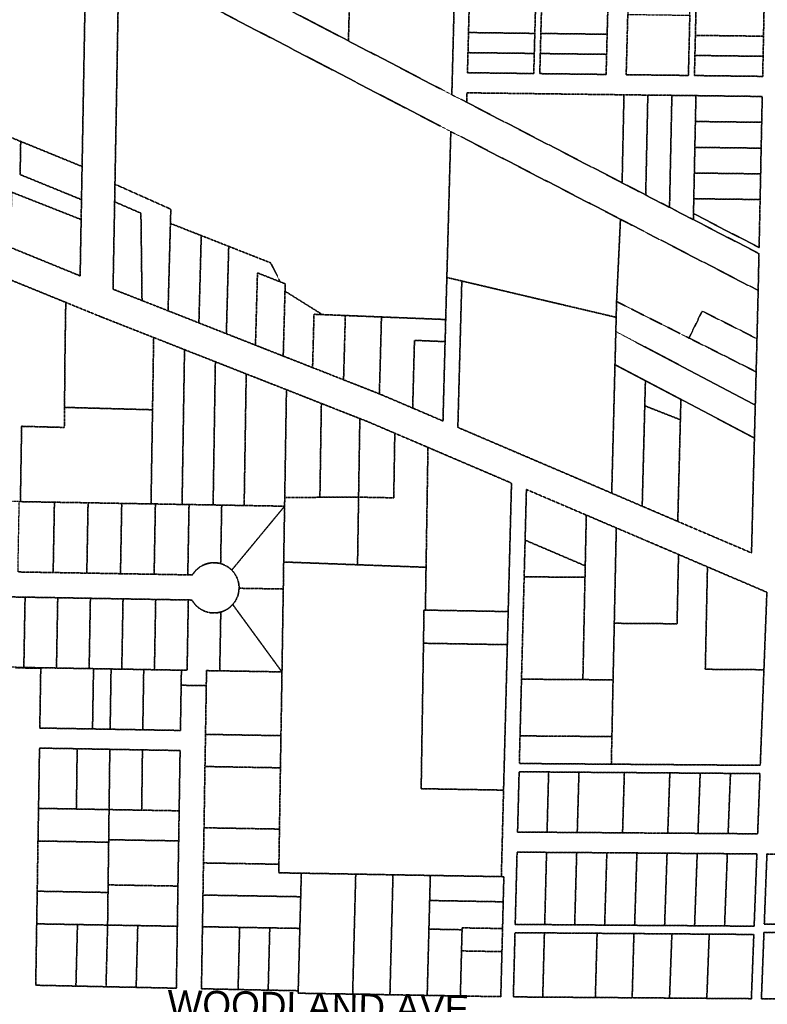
# Model space of a CAD drawing. Header units: feet. Extents: x 0 to 1411532, y 4 to 648360.
# Tile 32 of 69: x 1388061 to 1389549, y 445293 to 447254. Entities that reach past the tile are written whole.
import ezdxf
from ezdxf.enums import TextEntityAlignment as Align

# ---------------------------------------------------------------- set-up
doc = ezdxf.new("R2010")
doc.units = ezdxf.units.FT
doc.header["$MEASUREMENT"] = 0
doc.linetypes.add('DASHED2', pattern=[0.375, 0.25, -0.125])
doc.layers.add('MOT-PHASE 2', color=5, linetype='Continuous')
doc.layers.add('vanwert_121013_d_joined', color=247, linetype='DASHED2')
doc.styles.add('Slanted-Normal', font='font31.shx', dxfattribs={"height": 0.14})

msp = doc.modelspace()

# ---------------------------------------------------------------- linework, layer by layer
at = {"layer": 'vanwert_121013_d_joined'}
for points in [[(1388546.2, 447895.2), (1388621.2, 447894.1), (1388941.3, 447889.6), (1388931.5, 447515.3), (1388920.8, 447104.5), (1388888.6, 447121.1), (1388715, 447211.6), (1388723, 447516.6), (1388611.5, 447517.3), (1388447.8, 447518.3), (1388260.8, 447519.5), (1388267.6, 447899.1), (1388546.2, 447895.2)], [(1387798.3, 447119.3), (1387807.1, 447610.3), (1387999.8, 447509.9), (1388192.8, 447409.3), (1388184.8, 446961.5), (1388062.6, 447011.4), (1387991.4, 447040.4), (1387798.3, 447119.3)], [(1388447.8, 447518.3), (1388611.5, 447517.3), (1388723, 447516.6), (1388715, 447211.6), (1388605.1, 447268.9), (1388443.5, 447353.1), (1388447.8, 447518.3)], [(1388961.3, 447508.1), (1388960.3, 447468.1), (1388959.2, 447428.1), (1388958.2, 447388.1), (1388957.1, 447348.1), (1388956.1, 447308.2), (1388955.1, 447268.2), (1388954, 447228.2), (1388953, 447188.2), (1388951.9, 447148.2), (1389083.9, 447146.6), (1389085, 447186.6), (1389086, 447226.5), (1389087.1, 447266.5), (1389088.1, 447306.5), (1389089.2, 447346.5), (1389090.2, 447386.5), (1389091.2, 447426.5), (1389092.3, 447466.5), (1389093.3, 447506.5), (1388961.3, 447508.1)], [(1389095.9, 447146.4), (1389227.9, 447144.8), (1389229, 447184.8), (1389230, 447224.8), (1389231.1, 447264.7), (1389232.1, 447304.7), (1389233.2, 447344.7), (1389234.2, 447384.7), (1389235.2, 447424.7), (1389236.3, 447464.7), (1389237.3, 447504.7), (1389105.3, 447506.3), (1389104.3, 447466.3), (1389103.2, 447426.3), (1389102.2, 447386.4), (1389101.2, 447346.4), (1389100.1, 447306.4), (1389099.1, 447266.4), (1389098, 447226.4), (1389097, 447186.4), (1389095.9, 447146.4)], [(1389267.9, 447144.3), (1389391.8, 447142.8), (1389392.7, 447182.7), (1389393.7, 447222.7), (1389394.6, 447262.7), (1389395.5, 447302.7), (1389396.5, 447342.7), (1389397.4, 447382.7), (1389398.4, 447422.7), (1389399.3, 447462.7), (1389400.3, 447502.7), (1389277.3, 447504.2), (1389276.3, 447464.2), (1389275.2, 447424.2), (1389274.2, 447384.2), (1389273.2, 447344.2), (1389272.1, 447304.2), (1389271.1, 447264.3), (1389270, 447224.3), (1389269, 447184.3), (1389267.9, 447144.3)], [(1389403.8, 447142.6), (1389539.6, 447140.9), (1389540.5, 447180.9), (1389541.3, 447220.9), (1389542.1, 447260.9), (1389543, 447300.9), (1389543.8, 447340.9), (1389544.7, 447380.9), (1389545.5, 447420.9), (1389546.3, 447460.9), (1389547.2, 447500.9), (1389412.3, 447502.5), (1389411.3, 447462.5), (1389410.4, 447422.5), (1389409.4, 447382.6), (1389408.5, 447342.6), (1389407.5, 447302.6), (1389406.6, 447262.6), (1389405.7, 447222.6), (1389404.7, 447182.6), (1389403.8, 447142.6)], [(1388908.6, 446656.8), (1388780.7, 446661.9), (1388708.8, 446664.8), (1388663.2, 446666.6), (1388588.7, 446713.2), (1388589.1, 446728), (1388579.3, 446731.8), (1388560.3, 446769.6), (1388476.7, 446802.5), (1388422, 446824), (1388360.6, 446848.1), (1388361.4, 446876.5), (1388250.2, 446926.2), (1388252.4, 447048.5), (1388256.3, 447268), (1388257.3, 447324), (1388258.2, 447375.2), (1388601.8, 447196.2), (1388858.3, 447062.5), (1388918.8, 447031.2), (1388910.9, 446740.5), (1388908.6, 446656.8)], [(1388956.1, 447308.2), (1389088.1, 447306.5), (1389087.1, 447266.5), (1389086, 447226.5), (1388954, 447228.2), (1388955.1, 447268.2), (1388956.1, 447308.2)], [(1389100.1, 447306.4), (1389232.1, 447304.7), (1389231.1, 447264.7), (1389230, 447224.8), (1389098, 447226.4), (1389099.1, 447266.4), (1389100.1, 447306.4)], [(1389405.7, 447222.6), (1389406.6, 447262.6), (1389407.5, 447302.6), (1389543, 447300.9), (1389542.1, 447260.9), (1389541.3, 447220.9), (1389405.7, 447222.6)], [(1389391.8, 447142.8), (1389267.9, 447144.3), (1389269, 447184.3), (1389270, 447224.3), (1389271.1, 447264.3), (1389394.6, 447262.7), (1389393.7, 447222.7), (1389392.7, 447182.7), (1389391.8, 447142.8)], [(1388954, 447228.2), (1389086, 447226.5), (1389085, 447186.6), (1388953, 447188.2), (1388954, 447228.2)], [(1389098, 447226.4), (1389230, 447224.8), (1389229, 447184.8), (1389097, 447186.4), (1389098, 447226.4)], [(1389404.7, 447182.6), (1389405.7, 447222.6), (1389541.3, 447220.9), (1389540.5, 447180.9), (1389404.7, 447182.6)], [(1388953, 447188.2), (1389085, 447186.6), (1389083.9, 447146.6), (1388951.9, 447148.2), (1388953, 447188.2)], [(1389097, 447186.4), (1389229, 447184.8), (1389227.9, 447144.8), (1389095.9, 447146.4), (1389097, 447186.4)], [(1389404.7, 447182.6), (1389540.5, 447180.9), (1389539.6, 447140.9), (1389403.8, 447142.6), (1389404.7, 447182.6)], [(1388950.4, 447089.2), (1388950.9, 447108.2), (1389263.5, 447104.3), (1389259.8, 446929.1), (1388950.4, 447089.2)], [(1389259.8, 446929.1), (1389263.5, 447104.3), (1389311, 447103.7), (1389306.8, 446904.7), (1389259.8, 446929.1)], [(1389306.8, 446904.7), (1389311, 447103.7), (1389358.9, 447103.2), (1389354.2, 446880.2), (1389306.8, 446904.7)], [(1389354.2, 446880.2), (1389358.9, 447103.2), (1389406.8, 447102.6), (1389405.7, 447051.1), (1389404.6, 446999.6), (1389403.6, 446948.5), (1389402.5, 446897.3), (1389401.9, 446867.7), (1389401.6, 446855.7), (1389354.2, 446880.2)], [(1389538.8, 447100.9), (1389537.7, 447049.5), (1389405.7, 447051.1), (1389406.8, 447102.6), (1389538.8, 447100.9)], [(1388062.6, 447011.4), (1388061.4, 446945.4), (1388183.6, 446895.5), (1388182.9, 446855.9), (1388045.1, 446910.2), (1387989.5, 446932), (1387989.6, 446939.3), (1387990.2, 446971.7), (1387991.4, 447040.4), (1388062.6, 447011.4)], [(1389405.7, 447051.1), (1389537.7, 447049.5), (1389536.6, 446998), (1389404.6, 446999.6), (1389405.7, 447051.1)], [(1389248, 446661.2), (1389094.4, 446697.3), (1388940.7, 446733.5), (1388910.9, 446740.5), (1388918.8, 447031.2), (1388948.4, 447015.9), (1389256.5, 446856.5), (1389251.9, 446757.9), (1389248.8, 446692.6), (1389248, 446661.2)], [(1388062.6, 447011.4), (1388184.8, 446961.5), (1388183.6, 446895.5), (1388061.4, 446945.4), (1388062.6, 447011.4)], [(1389404.6, 446999.6), (1389536.6, 446998), (1389536, 446969.3), (1389535.6, 446946.8), (1389403.6, 446948.5), (1389404.6, 446999.6)], [(1389403.6, 446948.5), (1389535.6, 446946.8), (1389534.5, 446895.7), (1389402.5, 446897.3), (1389403.6, 446948.5)], [(1388304.1, 446694.6), (1388301.9, 446868.5), (1388249.6, 446891.2), (1388250.2, 446926.2), (1388361.4, 446876.5), (1388360.6, 446848.1), (1388359.8, 446818.2), (1388355.9, 446674.2), (1388304.1, 446694.6)], [(1388045.1, 446910.2), (1388182.9, 446855.9), (1388180.9, 446743.7), (1388043.1, 446800), (1388045.1, 446910.2)], [(1389402.5, 446897.3), (1389534.5, 446895.7), (1389533.3, 446837.7), (1389532.5, 446800.1), (1389401.9, 446867.7), (1389402.5, 446897.3)], [(1388304.1, 446694.6), (1388246.4, 446717.2), (1388249.6, 446891.2), (1388301.9, 446868.5), (1388304.1, 446694.6)], [(1388422, 446824), (1388421.2, 446794), (1388417.3, 446650.1), (1388355.9, 446674.2), (1388359.8, 446818.2), (1388360.6, 446848.1), (1388422, 446824)], [(1389528.3, 446618.6), (1389419.2, 446673.6), (1389393, 446619.9), (1389248.8, 446692.6), (1389251.9, 446757.9), (1389256.5, 446856.5), (1389330.9, 446818), (1389413.5, 446775.3), (1389530.7, 446714.6), (1389529, 446648.6), (1389528.3, 446618.6)], [(1388476.7, 446802.5), (1388472, 446628.5), (1388417.3, 446650.1), (1388421.2, 446794), (1388422, 446824), (1388476.7, 446802.5)], [(1387869.1, 446628.9), (1387874, 446804.4), (1387985.1, 446759), (1388068.9, 446724.9), (1388152.3, 446690.9), (1388151.2, 446621.2), (1388150.8, 446593), (1388149.8, 446481.9), (1388149.4, 446441.9), (1388064.4, 446444.2), (1388062, 446294.2), (1388059.7, 446294.2), (1387989.7, 446295.4), (1387919.8, 446296.6), (1387859.8, 446297.6), (1387865.1, 446486.5), (1387868.3, 446600.8), (1387869.1, 446628.9)], [(1388530.2, 446614.5), (1388530, 446605.7), (1388506.9, 446614.8), (1388472, 446628.5), (1388476.7, 446802.5), (1388560.3, 446769.6), (1388579.3, 446731.8), (1388533.9, 446749.7), (1388530.2, 446614.5)], [(1388586, 446613.6), (1388585.2, 446584), (1388530, 446605.7), (1388530.2, 446614.5), (1388533.9, 446749.7), (1388579.3, 446731.8), (1388589.1, 446728), (1388588.7, 446713.2), (1388586, 446613.6)], [(1389248, 446661.2), (1389247.3, 446632.9), (1389247, 446621.2), (1389246.6, 446603.4), (1389245.6, 446566.9), (1389242.5, 446443), (1389239.1, 446311.1), (1388932.8, 446442), (1388937.3, 446608.2), (1388940.7, 446733.5), (1389094.4, 446697.3), (1389248, 446661.2)], [(1388663.2, 446666.6), (1388646.5, 446667.3), (1388645, 446612.7), (1388643.6, 446561.1), (1388585.2, 446584), (1388586, 446613.6), (1388588.7, 446713.2), (1388663.2, 446666.6)], [(1388151.2, 446621.2), (1388152.3, 446690.9), (1388223, 446662), (1388224.5, 446661.4), (1388327.3, 446621), (1388327.2, 446617.6), (1388325, 446477.1), (1388149.8, 446481.9), (1388150.8, 446593), (1388151.2, 446621.2)], [(1389524.9, 446486.7), (1389305, 446602.5), (1389247.3, 446632.9), (1389248, 446661.2), (1389248.8, 446692.6), (1389393, 446619.9), (1389431.5, 446600.6), (1389526.6, 446552.7), (1389524.9, 446486.7)], [(1388645, 446612.7), (1388646.5, 446667.3), (1388663.2, 446666.6), (1388708.8, 446664.8), (1388707.4, 446611.7), (1388705.3, 446536.8), (1388643.6, 446561.1), (1388645, 446612.7)], [(1388779.4, 446610.6), (1388776.6, 446508.8), (1388705.3, 446536.8), (1388707.4, 446611.7), (1388708.8, 446664.8), (1388780.7, 446661.9), (1388779.4, 446610.6)], [(1388846.3, 446609.6), (1388842.9, 446480.5), (1388776.6, 446508.8), (1388779.4, 446610.6), (1388780.7, 446661.9), (1388908.6, 446656.8), (1388907.5, 446612.8), (1388846.5, 446615.3), (1388846.3, 446609.6)], [(1389526.6, 446552.7), (1389431.5, 446600.6), (1389393, 446619.9), (1389419.2, 446673.6), (1389528.3, 446618.6), (1389527.8, 446599.1), (1389526.6, 446552.7)], [(1389246.6, 446603.4), (1389247, 446621.2), (1389247.3, 446632.9), (1389305, 446602.5), (1389524.9, 446486.7), (1389523.2, 446420.7), (1389376.8, 446497.8), (1389306.2, 446535), (1389245.6, 446566.9), (1389246.6, 446603.4)], [(1388325, 446477.1), (1388327.2, 446617.6), (1388327.3, 446621), (1388336.3, 446617.5), (1388388.7, 446596.8), (1388383.8, 446288.6), (1388330.7, 446289.6), (1388322, 446289.7), (1388325, 446477.1)], [(1388846.3, 446609.6), (1388846.5, 446615.3), (1388907.5, 446612.8), (1388907.3, 446608.7), (1388903.2, 446454.7), (1388842.9, 446480.5), (1388846.3, 446609.6)], [(1388383.8, 446288.6), (1388388.7, 446596.8), (1388450.1, 446572.7), (1388445.6, 446287.6), (1388397.7, 446288.4), (1388383.8, 446288.6)], [(1388445.6, 446287.6), (1388450.1, 446572.7), (1388511.5, 446548.5), (1388507.4, 446286.5), (1388462.7, 446287.3), (1388445.6, 446287.6)], [(1389306.2, 446535), (1389304.9, 446485), (1389303.2, 446417.1), (1389299.8, 446285.1), (1389239.1, 446311.1), (1389242.5, 446443), (1389245.6, 446566.9), (1389306.2, 446535)], [(1388587.9, 446285.1), (1388507.4, 446286.5), (1388511.5, 446548.5), (1388591.6, 446517.1), (1388588.2, 446302.5), (1388587.9, 446285.1)], [(1389375.8, 446457.2), (1389304.9, 446485), (1389306.2, 446535), (1389376.8, 446497.8), (1389375.8, 446457.2)], [(1388658.2, 446302.8), (1388588.2, 446302.5), (1388591.6, 446517.1), (1388661.1, 446489.7), (1388658.2, 446302.8)], [(1388658.2, 446302.8), (1388661.1, 446489.7), (1388737.7, 446459.6), (1388735.2, 446303.1), (1388658.2, 446302.8)], [(1389375.8, 446457.2), (1389370.6, 446254.8), (1389299.8, 446285.1), (1389303.2, 446417.1), (1389304.9, 446485), (1389375.8, 446457.2)], [(1389523.2, 446420.7), (1389517.4, 446192.1), (1389370.6, 446254.8), (1389375.8, 446457.2), (1389376.8, 446497.8), (1389523.2, 446420.7)], [(1388062, 446294.2), (1388064.4, 446444.2), (1388149.4, 446441.9), (1388149.8, 446481.9), (1388325, 446477.1), (1388322, 446289.7), (1388263.7, 446290.7), (1388196.7, 446291.9), (1388129.7, 446293), (1388062, 446294.2)], [(1388807.3, 446430.4), (1388805.2, 446301.8), (1388735.2, 446303.1), (1388737.7, 446459.6), (1388753.8, 446453.3), (1388807.3, 446430.4)], [(1388735.2, 446303.1), (1388805.2, 446301.8), (1388807.3, 446430.4), (1388870.6, 446403.4), (1388873.3, 446402.2), (1388869.5, 446163.5), (1388866.8, 446163.6), (1388733.1, 446168.5), (1388735.2, 446303.1)], [(1389033, 446075.3), (1388868.2, 446078.2), (1388869.5, 446163.5), (1388873.3, 446402.2), (1389039.6, 446331.1), (1389033, 446075.3)], [(1389069.3, 446318.4), (1389066.7, 446217.5), (1389064.8, 446144.5), (1389059.5, 445940.7), (1389056.6, 445827.8), (1389055.2, 445772.8), (1389238.3, 445771.4), (1389296.1, 445771), (1389421.4, 445770), (1389534.8, 445769.2), (1389542.1, 445959.5), (1389548, 446113.8), (1389429.7, 446164.3), (1389372.1, 446189), (1389305.4, 446217.5), (1389248.2, 446241.9), (1389188.5, 446267.4), (1389069.3, 446318.4)], [(1389069.3, 446318.4), (1389188.5, 446267.4), (1389186.4, 446166.4), (1389066.7, 446217.5), (1389069.3, 446318.4)], [(1388127.2, 446153), (1388057.2, 446154.2), (1388059.7, 446294.2), (1388062, 446294.2), (1388129.7, 446293), (1388127.2, 446153)], [(1388194.2, 446151.9), (1388127.2, 446153), (1388129.7, 446293), (1388196.7, 446291.9), (1388194.2, 446151.9)], [(1388261.2, 446150.7), (1388194.2, 446151.9), (1388196.7, 446291.9), (1388263.7, 446290.7), (1388261.2, 446150.7)], [(1388328.2, 446149.6), (1388261.2, 446150.7), (1388263.7, 446290.7), (1388322, 446289.7), (1388330.7, 446289.6), (1388328.2, 446149.6)], [(1388395.2, 446148.4), (1388328.2, 446149.6), (1388330.7, 446289.6), (1388383.8, 446288.6), (1388397.7, 446288.4), (1388395.2, 446148.4)], [(1388733.1, 446168.5), (1388586.1, 446174), (1388587.9, 446285.1), (1388588.2, 446302.5), (1388658.2, 446302.8), (1388735.2, 446303.1), (1388733.1, 446168.5)], [(1388395.2, 446148.4), (1388397.7, 446288.4), (1388445.6, 446287.6), (1388462.7, 446287.3), (1388460.6, 446170.7), (1388458.9, 446171.2), (1388457.3, 446171.5), (1388455.6, 446171.8), (1388453.9, 446172.1), (1388452.2, 446172.3), (1388450.5, 446172.4), (1388448.8, 446172.5), (1388447.1, 446172.5), (1388445.4, 446172.5), (1388443.7, 446172.4), (1388442, 446172.2), (1388440.3, 446172), (1388438.6, 446171.8), (1388436.9, 446171.4), (1388435.2, 446171.1), (1388433.6, 446170.6), (1388431.9, 446170.1), (1388430.3, 446169.6), (1388428.7, 446169), (1388427.1, 446168.3), (1388425.6, 446167.6), (1388424.1, 446166.8), (1388422.6, 446166), (1388421.1, 446165.1), (1388419.6, 446164.2), (1388418.2, 446163.2), (1388416.9, 446162.2), (1388415.5, 446161.2), (1388414.2, 446160), (1388413, 446158.9), (1388411.7, 446157.7), (1388410.5, 446156.5), (1388409.4, 446155.2), (1388408.3, 446153.9), (1388407.3, 446152.5), (1388406.3, 446151.1), (1388405.3, 446149.7), (1388404.4, 446148.3), (1388395.2, 446148.4)], [(1388587.9, 446285.1), (1388482.7, 446157.9), (1388481.4, 446159.1), (1388480.1, 446160.2), (1388478.8, 446161.3), (1388477.5, 446162.4), (1388476.1, 446163.4), (1388474.7, 446164.4), (1388473.2, 446165.3), (1388471.7, 446166.1), (1388470.2, 446167), (1388468.7, 446167.7), (1388467.1, 446168.4), (1388465.5, 446169.1), (1388463.9, 446169.7), (1388462.2, 446170.2), (1388460.6, 446170.7), (1388462.7, 446287.3), (1388507.4, 446286.5), (1388587.9, 446285.1)], [(1388585.3, 446120.2), (1388497.3, 446121.7), (1388497.3, 446123.4), (1388497.2, 446125.2), (1388497.1, 446126.9), (1388496.9, 446128.6), (1388496.7, 446130.4), (1388496.4, 446132.1), (1388496, 446133.8), (1388495.6, 446135.5), (1388495.1, 446137.1), (1388494.5, 446138.8), (1388494, 446140.4), (1388493.3, 446142.1), (1388492.6, 446143.6), (1388491.8, 446145.2), (1388491, 446146.7), (1388490.1, 446148.3), (1388489.2, 446149.7), (1388488.2, 446151.2), (1388487.2, 446152.6), (1388486.2, 446154), (1388485, 446155.3), (1388483.9, 446156.6), (1388482.7, 446157.9), (1388587.9, 446285.1), (1388586.1, 446174), (1388585.3, 446120.2)], [(1389241.8, 445939.4), (1389181.7, 445939.8), (1389185.9, 446143.6), (1389186.4, 446166.4), (1389188.5, 446267.4), (1389248.2, 446241.9), (1389244.2, 446052), (1389241.8, 445939.4)], [(1389372.1, 446189), (1389369.2, 446051), (1389244.2, 446052), (1389248.2, 446241.9), (1389305.4, 446217.5), (1389372.1, 446189)], [(1389185.9, 446143.6), (1389064.8, 446144.5), (1389066.7, 446217.5), (1389186.4, 446166.4), (1389185.9, 446143.6)], [(1388864.4, 446012.2), (1388861.2, 445814.3), (1388859.8, 445722.6), (1389023.8, 445719.8), (1389019.4, 445547.5), (1388944, 445548.8), (1388878, 445549.9), (1388803.7, 445551.2), (1388729.5, 445552.5), (1388621.2, 445554.4), (1388576.3, 445555.1), (1388576.6, 445572.2), (1388577.6, 445636.2), (1388577.7, 445642.2), (1388578.6, 445700.2), (1388579.6, 445764.2), (1388580.5, 445819.1), (1388580.6, 445828.2), (1388581.7, 445892.2), (1388582.7, 445955.2), (1388584.7, 446083.1), (1388585.3, 446120.2), (1388586.1, 446174), (1388733.1, 446168.5), (1388866.8, 446163.6), (1388869.5, 446163.5), (1388868.2, 446078.2), (1388865.4, 446078.2), (1388864.4, 446012.2)], [(1389542.1, 445959.5), (1389534.8, 445769.2), (1389421.4, 445770), (1389296.1, 445771), (1389238.3, 445771.4), (1389239.5, 445826.4), (1389241.8, 445939.4), (1389244.2, 446052), (1389369.2, 446051), (1389372.1, 446189), (1389429.7, 446164.3), (1389425.4, 445960.4), (1389542.1, 445959.5)], [(1389542.1, 445959.5), (1389425.4, 445960.4), (1389429.7, 446164.3), (1389548, 446113.8), (1389542.1, 445959.5)], [(1389185.9, 446143.6), (1389181.7, 445939.8), (1389059.5, 445940.7), (1389064.8, 446144.5), (1389185.9, 446143.6)], [(1388582.7, 445955.2), (1388484.6, 446089.3), (1388485.7, 446090.6), (1388486.8, 446091.9), (1388487.8, 446093.3), (1388488.8, 446094.7), (1388489.7, 446096.1), (1388490.6, 446097.5), (1388491.4, 446099), (1388492.2, 446100.5), (1388492.9, 446102), (1388492.9, 446102.2), (1388493.5, 446103.6), (1388494.1, 446105), (1388494.2, 446105.2), (1388494.2, 446105.3), (1388494.7, 446106.7), (1388495.2, 446108.2), (1388495.2, 446108.4), (1388495.7, 446110), (1388495.7, 446110.1), (1388496.1, 446111.6), (1388496.4, 446113.2), (1388496.4, 446113.3), (1388496.7, 446114.9), (1388496.9, 446116.6), (1388497.1, 446118.3), (1388497.2, 446120), (1388497.3, 446121.7), (1388585.3, 446120.2), (1388584.7, 446083.1), (1388582.7, 445955.2)], [(1388003.9, 445965.1), (1388006.4, 446105.1), (1388071.3, 446104), (1388068.8, 445964), (1388052.5, 445964.3), (1388003.9, 445965.1)], [(1388068.8, 445964), (1388071.3, 446104), (1388136.3, 446102.9), (1388133.8, 445962.9), (1388102.5, 445963.4), (1388068.8, 445964)], [(1388201.3, 446101.7), (1388198.8, 445961.8), (1388177.5, 445962.1), (1388133.8, 445962.9), (1388136.3, 446102.9), (1388201.3, 446101.7)], [(1388266.3, 446100.6), (1388263.8, 445960.7), (1388242.5, 445961), (1388207.5, 445961.6), (1388198.8, 445961.8), (1388201.3, 446101.7), (1388266.3, 446100.6)], [(1388331.3, 446099.5), (1388328.8, 445959.5), (1388307.5, 445959.9), (1388263.8, 445960.7), (1388266.3, 446100.6), (1388331.3, 446099.5)], [(1388382.5, 445958.6), (1388328.8, 445959.5), (1388331.3, 446099.5), (1388396.3, 446098.4), (1388393.8, 445958.4), (1388382.5, 445958.6)], [(1388432, 445927.8), (1388382, 445928.6), (1388382.5, 445958.6), (1388393.8, 445958.4), (1388396.3, 446098.4), (1388403.5, 446098.3), (1388404.4, 446096.8), (1388405.3, 446095.3), (1388406.3, 446093.9), (1388407.3, 446092.5), (1388408.3, 446091.2), (1388409.4, 446089.8), (1388410.6, 446088.6), (1388411.8, 446087.3), (1388413, 446086.1), (1388414.3, 446085), (1388415.6, 446083.9), (1388416.9, 446082.8), (1388418.3, 446081.8), (1388419.7, 446080.8), (1388420.7, 446080.2), (1388421.2, 446079.9), (1388421.6, 446079.7), (1388422.7, 446079), (1388424.2, 446078.2), (1388425.7, 446077.4), (1388427.3, 446076.7), (1388428.9, 446076), (1388430.5, 446075.4), (1388432.1, 446074.9), (1388433.7, 446074.4), (1388435.4, 446074), (1388437.1, 446073.6), (1388438.8, 446073.3), (1388440.5, 446073), (1388442.2, 446072.8), (1388443.9, 446072.6), (1388445.6, 446072.6), (1388447.3, 446072.5), (1388449, 446072.6), (1388450.7, 446072.7), (1388452.5, 446072.8), (1388454.2, 446073), (1388455.9, 446073.3), (1388457.5, 446073.6), (1388459.2, 446074), (1388460.9, 446074.4), (1388458.8, 445957.3), (1388432.5, 445957.7), (1388432, 445927.8)], [(1388458.8, 445957.3), (1388460.9, 446074.4), (1388462.5, 446074.9), (1388464.1, 446075.4), (1388465.6, 446076), (1388467.2, 446076.7), (1388468.7, 446077.4), (1388470.2, 446078.1), (1388471.7, 446078.9), (1388473.1, 446079.7), (1388474.5, 446080.6), (1388475.9, 446081.6), (1388477.3, 446082.5), (1388478.6, 446083.6), (1388479.9, 446084.6), (1388481.1, 446085.7), (1388482.3, 446086.9), (1388483.5, 446088.1), (1388484.6, 446089.3), (1388582.7, 445955.2), (1388458.8, 445957.3)], [(1388868.2, 446078.2), (1389033, 446075.3), (1389031.3, 446009.4), (1388864.4, 446012.2), (1388865.4, 446078.2), (1388868.2, 446078.2)], [(1389023.8, 445719.8), (1388859.8, 445722.6), (1388861.2, 445814.3), (1388864.4, 446012.2), (1389031.3, 446009.4), (1389026.2, 445811.4), (1389023.8, 445719.8)], [(1388102.5, 445963.4), (1388102.5, 445962.4), (1388052.5, 445963.3), (1388052.5, 445964.3), (1388068.8, 445964), (1388102.5, 445963.4)], [(1388102.5, 445962.4), (1388102.5, 445963.4), (1388133.8, 445962.9), (1388177.5, 445962.1), (1388198.8, 445961.8), (1388207.5, 445961.6), (1388205.6, 445841.6), (1388175.6, 445842.1), (1388100.6, 445843.4), (1388102.5, 445962.4)], [(1388242.5, 445961), (1388240.6, 445841), (1388205.6, 445841.6), (1388207.5, 445961.6), (1388242.5, 445961)], [(1388242.5, 445961), (1388263.8, 445960.7), (1388307.5, 445959.9), (1388305.6, 445839.9), (1388240.6, 445841), (1388242.5, 445961)], [(1388382, 445928.6), (1388380.6, 445838.6), (1388305.6, 445839.9), (1388307.5, 445959.9), (1388328.8, 445959.5), (1388382.5, 445958.6), (1388382, 445928.6)], [(1388582.7, 445955.2), (1388581.7, 445892.2), (1388580.6, 445828.2), (1388430.5, 445830.8), (1388431.5, 445894.8), (1388432, 445927.8), (1388432.5, 445957.7), (1388458.8, 445957.3), (1388582.7, 445955.2)], [(1389239.5, 445826.4), (1389056.6, 445827.8), (1389059.5, 445940.7), (1389181.7, 445939.8), (1389241.8, 445939.4), (1389239.5, 445826.4)], [(1388579.6, 445764.2), (1388429.4, 445766.8), (1388430.5, 445830.8), (1388580.6, 445828.2), (1388580.5, 445819.1), (1388579.6, 445764.2)], [(1389239.5, 445826.4), (1389238.3, 445771.4), (1389055.2, 445772.8), (1389056.6, 445827.8), (1389239.5, 445826.4)], [(1388092.5, 445331.3), (1388172.5, 445329.6), (1388232.4, 445328.3), (1388292.4, 445327.1), (1388372.4, 445325.4), (1388374.4, 445448.7), (1388375.6, 445528.7), (1388376.8, 445603.7), (1388377.1, 445618.7), (1388378, 445678.6), (1388379.9, 445798.6), (1388304.9, 445799.9), (1388240, 445801), (1388175, 445802.2), (1388100, 445803.4), (1388098.1, 445683.5), (1388097, 445618.5), (1388095.5, 445518.5), (1388094.4, 445453.5), (1388092.5, 445331.3)], [(1388173.5, 445682.2), (1388098.1, 445683.5), (1388100, 445803.4), (1388175, 445802.2), (1388173.5, 445682.2)], [(1388238.5, 445681), (1388173.5, 445682.2), (1388175, 445802.2), (1388240, 445801), (1388238.5, 445681)], [(1388303.5, 445679.9), (1388238.5, 445681), (1388240, 445801), (1388304.9, 445799.9), (1388303.5, 445679.9)], [(1388304.9, 445799.9), (1388379.9, 445798.6), (1388378, 445678.6), (1388303.5, 445679.9), (1388304.9, 445799.9)], [(1388579.6, 445764.2), (1388578.6, 445700.2), (1388577.7, 445642.2), (1388427.5, 445644.8), (1388428.4, 445702.8), (1388429.4, 445766.8), (1388579.6, 445764.2)], [(1389051.7, 445636.3), (1389054.8, 445756.3), (1389113.5, 445755.9), (1389110.4, 445635.9), (1389051.7, 445636.3)], [(1389051.7, 445636.3), (1389110.4, 445635.9), (1389170.5, 445635.4), (1389230.6, 445635), (1389260.7, 445634.8), (1389290.8, 445634.5), (1389350.7, 445634.1), (1389410.8, 445633.7), (1389470.8, 445633.2), (1389529.6, 445632.8), (1389534.2, 445752.7), (1389475.5, 445753.1), (1389415.2, 445753.6), (1389354.8, 445754), (1389294.5, 445754.5), (1389264.3, 445754.7), (1389234.2, 445754.9), (1389173.9, 445755.4), (1389113.5, 445755.9), (1389054.8, 445756.3), (1389051.7, 445636.3)], [(1389173.9, 445755.4), (1389170.5, 445635.4), (1389110.4, 445635.9), (1389113.5, 445755.9), (1389173.9, 445755.4)], [(1389170.5, 445635.4), (1389173.9, 445755.4), (1389234.2, 445754.9), (1389264.3, 445754.7), (1389260.7, 445634.8), (1389230.6, 445635), (1389170.5, 445635.4)], [(1389260.7, 445634.8), (1389264.3, 445754.7), (1389294.5, 445754.5), (1389354.8, 445754), (1389350.7, 445634.1), (1389290.8, 445634.5), (1389260.7, 445634.8)], [(1389410.8, 445633.7), (1389350.7, 445634.1), (1389354.8, 445754), (1389415.2, 445753.6), (1389410.8, 445633.7)], [(1389475.5, 445753.1), (1389470.8, 445633.2), (1389410.8, 445633.7), (1389415.2, 445753.6), (1389475.5, 445753.1)], [(1389475.5, 445753.1), (1389534.2, 445752.7), (1389529.6, 445632.8), (1389470.8, 445633.2), (1389475.5, 445753.1)], [(1388237.7, 445616), (1388097, 445618.5), (1388098.1, 445683.5), (1388173.5, 445682.2), (1388238.5, 445681), (1388237.7, 445621), (1388237.7, 445616)], [(1388237.7, 445621), (1388238.5, 445681), (1388303.5, 445679.9), (1388378, 445678.6), (1388377.1, 445618.7), (1388237.7, 445621)], [(1388577.7, 445642.2), (1388577.6, 445636.2), (1388576.6, 445572.2), (1388426.4, 445574.8), (1388427.4, 445638.8), (1388427.5, 445644.8), (1388577.7, 445642.2)], [(1388236.4, 445516), (1388095.5, 445518.5), (1388097, 445618.5), (1388237.7, 445616), (1388237.5, 445606.1), (1388236.6, 445531.1), (1388236.4, 445516)], [(1388237.7, 445621), (1388377.1, 445618.7), (1388376.8, 445603.7), (1388375.6, 445528.7), (1388236.6, 445531.1), (1388237.5, 445606.1), (1388237.7, 445616), (1388237.7, 445621)], [(1389050.7, 445596.3), (1389109.4, 445595.9), (1389105.7, 445452), (1389047, 445452.4), (1389050.7, 445596.3)], [(1389463.8, 445449.3), (1389522.6, 445448.9), (1389528.1, 445592.8), (1389469.3, 445593.2), (1389409.3, 445593.7), (1389349.3, 445594.1), (1389289.3, 445594.6), (1389229.4, 445595), (1389169.4, 445595.5), (1389109.4, 445595.9), (1389050.7, 445596.3), (1389047, 445452.4), (1389105.7, 445452), (1389165.4, 445451.5), (1389225.1, 445451.1), (1389284.7, 445450.6), (1389344.4, 445450.2), (1389404.1, 445449.8), (1389463.8, 445449.3)], [(1389169.4, 445595.5), (1389165.4, 445451.5), (1389105.7, 445452), (1389109.4, 445595.9), (1389169.4, 445595.5)], [(1389229.4, 445595), (1389225.1, 445451.1), (1389165.4, 445451.5), (1389169.4, 445595.5), (1389229.4, 445595)], [(1389289.3, 445594.6), (1389284.7, 445450.6), (1389225.1, 445451.1), (1389229.4, 445595), (1389289.3, 445594.6)], [(1389349.3, 445594.1), (1389344.4, 445450.2), (1389284.7, 445450.6), (1389289.3, 445594.6), (1389349.3, 445594.1)], [(1389409.3, 445593.7), (1389404.1, 445449.8), (1389344.4, 445450.2), (1389349.3, 445594.1), (1389409.3, 445593.7)], [(1389463.8, 445449.3), (1389404.1, 445449.8), (1389409.3, 445593.7), (1389469.3, 445593.2), (1389463.8, 445449.3)], [(1389469.3, 445593.2), (1389528.1, 445592.8), (1389522.6, 445448.9), (1389463.8, 445449.3), (1389469.3, 445593.2)], [(1389609.1, 445592.2), (1389602.9, 445452.4), (1389542.8, 445452.9), (1389548.1, 445592.6), (1389609.1, 445592.2)], [(1390035.7, 445449.2), (1390037.7, 445495), (1390039.9, 445543), (1390041.9, 445588.9), (1389918.5, 445589.9), (1389856.5, 445590.3), (1389792.9, 445590.8), (1389729.1, 445591.3), (1389669.1, 445591.7), (1389609.1, 445592.2), (1389548.1, 445592.6), (1389542.8, 445452.9), (1389602.9, 445452.4), (1389662.9, 445452), (1389722.9, 445451.5), (1389786.7, 445451), (1389850.3, 445450.6), (1389912.3, 445450.1), (1390035.7, 445449.2)], [(1388576.6, 445572.2), (1388576.3, 445555.1), (1388621.2, 445554.4), (1388620, 445507.5), (1388425.4, 445510.8), (1388426.4, 445574.8), (1388576.6, 445572.2)], [(1388615, 445320.4), (1388618.3, 445444.5), (1388620, 445507.5), (1388621.2, 445554.4), (1388729.5, 445552.5), (1388723.4, 445313.6), (1388615.1, 445315.4), (1388615, 445320.4)], [(1388723.4, 445313.6), (1388729.5, 445552.5), (1388803.7, 445551.2), (1388797.6, 445312.3), (1388723.4, 445313.6)], [(1388803.7, 445551.2), (1388878, 445549.9), (1388876.7, 445500), (1388875.2, 445443), (1388871.8, 445311), (1388797.6, 445312.3), (1388803.7, 445551.2)], [(1389019.4, 445547.5), (1389024.4, 445547.4), (1389023.1, 445497.4), (1388876.7, 445500), (1388878, 445549.9), (1388944, 445548.8), (1389019.4, 445547.5)], [(1388236.4, 445516), (1388236.6, 445531.1), (1388375.6, 445528.7), (1388374.4, 445448.7), (1388295.6, 445450), (1388235.6, 445451.1), (1388236.4, 445516)], [(1388236.4, 445516), (1388235.6, 445451.1), (1388175.6, 445452.1), (1388094.4, 445453.5), (1388095.5, 445518.5), (1388236.4, 445516)], [(1388425.4, 445510.8), (1388620, 445507.5), (1388618.3, 445444.5), (1388558.4, 445445.5), (1388498.4, 445446.5), (1388424.4, 445447.8), (1388425.4, 445510.8)], [(1388941.2, 445441.8), (1388875.2, 445443), (1388876.7, 445500), (1389023.1, 445497.4), (1389021.8, 445444.2), (1388941.3, 445445.5), (1388941.2, 445441.8)], [(1388092.5, 445331.3), (1388094.4, 445453.5), (1388175.6, 445452.1), (1388172.5, 445329.6), (1388092.5, 445331.3)], [(1388172.5, 445329.6), (1388175.6, 445452.1), (1388235.6, 445451.1), (1388232.4, 445328.3), (1388172.5, 445329.6)], [(1388232.4, 445328.3), (1388235.6, 445451.1), (1388295.6, 445450), (1388292.4, 445327.1), (1388232.4, 445328.3)], [(1388292.4, 445327.1), (1388295.6, 445450), (1388374.4, 445448.7), (1388372.4, 445325.4), (1388292.4, 445327.1)], [(1388422.4, 445324.3), (1388424.4, 445447.8), (1388498.4, 445446.5), (1388495.3, 445322.7), (1388422.4, 445324.3)], [(1388558.4, 445445.5), (1388555.2, 445321.5), (1388555, 445321.5), (1388495.3, 445322.7), (1388498.4, 445446.5), (1388558.4, 445445.5)], [(1388615, 445320.4), (1388555.2, 445321.5), (1388558.4, 445445.5), (1388618.3, 445444.5), (1388615, 445320.4)], [(1388941.2, 445441.8), (1388941.3, 445445.5), (1389021.8, 445444.2), (1389020.6, 445398.2), (1388940.1, 445399.6), (1388941.2, 445441.8)], [(1388875.2, 445443), (1388941.2, 445441.8), (1388940.1, 445399.6), (1388937.8, 445309.9), (1388871.8, 445311), (1388875.2, 445443)], [(1389105.1, 445435.5), (1389101.8, 445307.6), (1389043.3, 445308.1), (1389046.6, 445435.9), (1389105.1, 445435.5)], [(1389517.1, 445304.5), (1389522, 445432.4), (1389433.2, 445433), (1389358.9, 445433.6), (1389284.6, 445434.1), (1389283.3, 445434.1), (1389224.8, 445434.6), (1389210, 445434.7), (1389165, 445435), (1389105.1, 445435.5), (1389046.6, 445435.9), (1389043.3, 445308.1), (1389101.8, 445307.6), (1389161.5, 445307.2), (1389206.5, 445306.9), (1389221.3, 445306.8), (1389279.8, 445306.3), (1389281.1, 445306.3), (1389354.2, 445305.8), (1389428.4, 445305.2), (1389517.1, 445304.5)], [(1389105.1, 445435.5), (1389165, 445435), (1389210, 445434.7), (1389206.5, 445306.9), (1389161.5, 445307.2), (1389101.8, 445307.6), (1389105.1, 445435.5)], [(1389210, 445434.7), (1389224.8, 445434.6), (1389283.3, 445434.1), (1389279.8, 445306.3), (1389221.3, 445306.8), (1389206.5, 445306.9), (1389210, 445434.7)], [(1389358.9, 445433.6), (1389354.2, 445305.8), (1389281.1, 445306.3), (1389279.8, 445306.3), (1389283.3, 445434.1), (1389284.6, 445434.1), (1389358.9, 445433.6)], [(1389433.2, 445433), (1389428.4, 445305.2), (1389354.2, 445305.8), (1389358.9, 445433.6), (1389433.2, 445433)], [(1389517.1, 445304.5), (1389428.4, 445305.2), (1389433.2, 445433), (1389522, 445432.4), (1389517.1, 445304.5)], [(1389583, 445436.1), (1389577.4, 445304.1), (1389537.1, 445304.4), (1389542.2, 445436.4), (1389583, 445436.1)], [(1388940.1, 445399.6), (1389020.6, 445398.2), (1389018.3, 445308.5), (1388937.8, 445309.9), (1388940.1, 445399.6)]]:
    msp.add_lwpolyline(points, close=True, dxfattribs=at)
for points in [[(1388256.3, 447268), (1388252.4, 447048.5), (1388250.2, 446926.2), (1388249.6, 446891.2), (1388246.4, 446717.2), (1388304.1, 446694.6), (1388355.9, 446674.2), (1388417.3, 446650.1), (1388472, 446628.5), (1388506.9, 446614.8), (1388530, 446605.7), (1388585.2, 446584), (1388643.6, 446561.1), (1388705.3, 446536.8), (1388776.6, 446508.8), (1388842.9, 446480.5), (1388903.2, 446454.7), (1388907.3, 446608.7), (1388907.5, 446612.8), (1388908.6, 446656.8), (1388910.9, 446740.5), (1388940.7, 446733.5), (1388937.3, 446608.2), (1388932.8, 446442), (1389239.1, 446311.1), (1389299.8, 446285.1), (1389370.6, 446254.8), (1389517.4, 446192.1), (1389523.2, 446420.7), (1389524.9, 446486.7), (1389526.6, 446552.7), (1389527.8, 446599.1), (1389528.3, 446618.6), (1389529, 446648.6), (1389530.7, 446714.6), (1389532.2, 446788.1), (1389401.6, 446855.7), (1389401.9, 446867.7), (1389532.5, 446800.1), (1389533.3, 446837.7), (1389534.5, 446895.7), (1389535.6, 446946.8), (1389536, 446969.3), (1389536.6, 446998), (1389537.7, 447049.5), (1389538.8, 447100.9), (1389406.8, 447102.6), (1389358.9, 447103.2), (1389311, 447103.7), (1389263.5, 447104.3), (1388950.9, 447108.2), (1388950.4, 447089.2), (1388920.8, 447104.5), (1388931.5, 447515.3)], [(1387017.5, 447174.4), (1387379, 447052.5), (1387603.2, 446974.1), (1387682.5, 446944.6), (1387794.4, 446901.4), (1387809, 446895.7), (1387886.8, 446863.9), (1387987.5, 446822.7), (1388043.1, 446800), (1388180.9, 446743.7), (1388182.9, 446855.9), (1388183.6, 446895.5), (1388184.8, 446961.5), (1388192.8, 447409.3)], [(1388605.1, 447268.9), (1388715, 447211.6), (1388888.6, 447121.1), (1388920.8, 447104.5), (1388950.4, 447089.2), (1389259.8, 446929.1), (1389306.8, 446904.7), (1389354.2, 446880.2), (1389401.6, 446855.7), (1389532.2, 446788.1), (1389530.7, 446714.6), (1389413.5, 446775.3), (1389330.9, 446818), (1389256.5, 446856.5), (1388948.4, 447015.9), (1388918.8, 447031.2), (1388858.3, 447062.5), (1388601.8, 447196.2), (1388258.2, 447375.2)], [(1388052.5, 445963.3), (1388102.5, 445962.4), (1388100.6, 445843.4), (1388175.6, 445842.1), (1388205.6, 445841.6), (1388240.6, 445841), (1388305.6, 445839.9), (1388380.6, 445838.6), (1388382, 445928.6), (1388432, 445927.8), (1388431.5, 445894.8), (1388430.5, 445830.8), (1388429.4, 445766.8), (1388428.4, 445702.8), (1388427.5, 445644.8), (1388427.4, 445638.8), (1388426.4, 445574.8), (1388425.4, 445510.8), (1388424.4, 445447.8), (1388422.4, 445324.3), (1388495.3, 445322.7), (1388555, 445321.5), (1388555.2, 445321.5), (1388615, 445320.4), (1388615.1, 445315.4), (1388723.4, 445313.6), (1388797.6, 445312.3), (1388871.8, 445311), (1388937.8, 445309.9), (1389018.3, 445308.5), (1389020.6, 445398.2), (1389021.8, 445444.2), (1389023.1, 445497.4), (1389024.4, 445547.4), (1389019.4, 445547.5), (1389023.8, 445719.8), (1389026.2, 445811.4), (1389031.3, 446009.4), (1389033, 446075.3), (1389039.6, 446331.1), (1388873.3, 446402.2), (1388870.6, 446403.4), (1388807.3, 446430.4), (1388753.8, 446453.3), (1388737.7, 446459.6), (1388661.1, 446489.7), (1388591.6, 446517.1), (1388511.5, 446548.5), (1388450.1, 446572.7), (1388388.7, 446596.8), (1388336.3, 446617.5), (1388327.3, 446621), (1388224.5, 446661.4), (1388223, 446662), (1388152.3, 446690.9), (1388068.9, 446724.9), (1387985.1, 446759)], [(1388057.2, 446154.2), (1388127.2, 446153), (1388194.2, 446151.9), (1388261.2, 446150.7), (1388328.2, 446149.6), (1388395.2, 446148.4), (1388404.4, 446148.3), (1388405.3, 446149.7), (1388406.3, 446151.1), (1388407.3, 446152.5), (1388408.3, 446153.9), (1388409.4, 446155.2), (1388410.5, 446156.5), (1388411.7, 446157.7), (1388413, 446158.9), (1388414.2, 446160), (1388415.5, 446161.2), (1388416.9, 446162.2), (1388418.2, 446163.2), (1388419.6, 446164.2), (1388421.1, 446165.1), (1388422.6, 446166), (1388424.1, 446166.8), (1388425.6, 446167.6), (1388427.1, 446168.3), (1388428.7, 446169), (1388430.3, 446169.6), (1388431.9, 446170.1), (1388433.6, 446170.6), (1388435.2, 446171.1), (1388436.9, 446171.4), (1388438.6, 446171.8), (1388440.3, 446172), (1388442, 446172.2), (1388443.7, 446172.4), (1388445.4, 446172.5), (1388447.1, 446172.5), (1388448.8, 446172.5), (1388450.5, 446172.4), (1388452.2, 446172.3), (1388453.9, 446172.1), (1388455.6, 446171.8), (1388457.3, 446171.5), (1388458.9, 446171.2), (1388460.6, 446170.7), (1388462.2, 446170.2), (1388463.9, 446169.7), (1388465.5, 446169.1), (1388467.1, 446168.4), (1388468.7, 446167.7), (1388470.2, 446167), (1388471.7, 446166.1), (1388473.2, 446165.3), (1388474.7, 446164.4), (1388476.1, 446163.4), (1388477.5, 446162.4), (1388478.8, 446161.3), (1388480.1, 446160.2), (1388481.4, 446159.1), (1388482.7, 446157.9), (1388483.9, 446156.6), (1388485, 446155.3), (1388486.2, 446154), (1388487.2, 446152.6), (1388488.2, 446151.2), (1388489.2, 446149.7), (1388490.1, 446148.3), (1388491, 446146.7), (1388491.8, 446145.2), (1388492.6, 446143.6), (1388493.3, 446142.1), (1388494, 446140.4), (1388494.5, 446138.8), (1388495.1, 446137.1), (1388495.6, 446135.5), (1388496, 446133.8), (1388496.4, 446132.1), (1388496.7, 446130.4), (1388496.9, 446128.6), (1388497.1, 446126.9), (1388497.2, 446125.2), (1388497.3, 446123.4), (1388497.3, 446121.7), (1388497.2, 446120), (1388497.1, 446118.3), (1388496.9, 446116.6), (1388496.7, 446114.9), (1388496.4, 446113.3), (1388496.4, 446113.2), (1388496.1, 446111.6), (1388495.7, 446110.1), (1388495.7, 446110), (1388495.2, 446108.4), (1388495.2, 446108.2), (1388494.7, 446106.7), (1388494.2, 446105.3), (1388494.2, 446105.2), (1388494.1, 446105), (1388493.5, 446103.6), (1388492.9, 446102.2), (1388492.9, 446102), (1388492.2, 446100.5), (1388491.4, 446099), (1388490.6, 446097.5), (1388489.7, 446096.1), (1388488.8, 446094.7), (1388487.8, 446093.3), (1388486.8, 446091.9), (1388485.7, 446090.6), (1388484.6, 446089.3), (1388483.5, 446088.1), (1388482.3, 446086.9), (1388481.1, 446085.7), (1388479.9, 446084.6), (1388478.6, 446083.6), (1388477.3, 446082.5), (1388475.9, 446081.6), (1388474.5, 446080.6), (1388473.1, 446079.7), (1388471.7, 446078.9), (1388470.2, 446078.1), (1388468.7, 446077.4), (1388467.2, 446076.7), (1388465.6, 446076), (1388464.1, 446075.4), (1388462.5, 446074.9), (1388460.9, 446074.4), (1388459.2, 446074), (1388457.5, 446073.6), (1388455.9, 446073.3), (1388454.2, 446073), (1388452.5, 446072.8), (1388450.7, 446072.7), (1388449, 446072.6), (1388447.3, 446072.5), (1388445.6, 446072.6), (1388443.9, 446072.6), (1388442.2, 446072.8), (1388440.5, 446073), (1388438.8, 446073.3), (1388437.1, 446073.6), (1388435.4, 446074), (1388433.7, 446074.4), (1388432.1, 446074.9), (1388430.5, 446075.4), (1388428.9, 446076), (1388427.3, 446076.7), (1388425.7, 446077.4), (1388424.2, 446078.2), (1388422.7, 446079), (1388421.6, 446079.7), (1388421.2, 446079.9), (1388420.7, 446080.2), (1388419.7, 446080.8), (1388418.3, 446081.8), (1388416.9, 446082.8), (1388415.6, 446083.9), (1388414.3, 446085), (1388413, 446086.1), (1388411.8, 446087.3), (1388410.6, 446088.6), (1388409.4, 446089.8), (1388408.3, 446091.2), (1388407.3, 446092.5), (1388406.3, 446093.9), (1388405.3, 446095.3), (1388404.4, 446096.8), (1388403.5, 446098.3), (1388396.3, 446098.4), (1388331.3, 446099.5), (1388266.3, 446100.6), (1388201.3, 446101.7), (1388136.3, 446102.9), (1388071.3, 446104), (1388006.4, 446105.1)], [(1389583, 445436.1), (1389542.2, 445436.4), (1389537.1, 445304.4), (1389577.4, 445304.1)]]:
    msp.add_lwpolyline(points, dxfattribs=at)

# ---------------------------------------------------------------- texts
at = {"layer": 'MOT-PHASE 2', "color": 2, "style": 'Slanted-Normal'}
msp.add_text('WOODLAND AVE.', height=55, rotation=359, dxfattribs=at).set_placement((1388665.3, 445289), align=Align.MIDDLE_CENTER)

doc.saveas('drawing.dxf')
